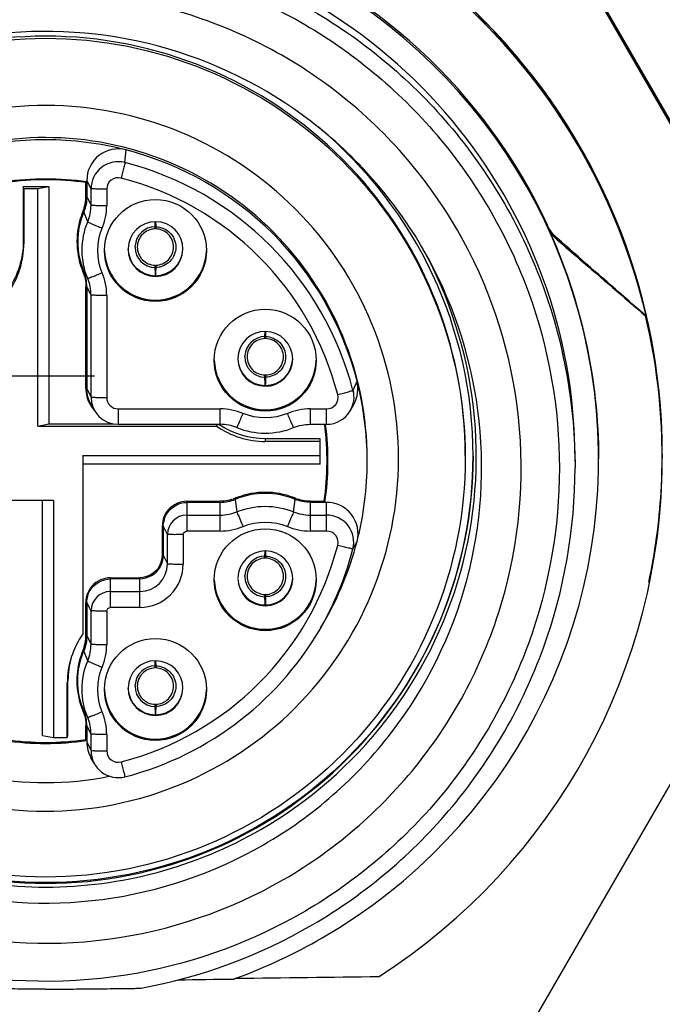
# Model space of a CAD drawing. Header units: millimetres. Extents: x 5828 to 6704, y 123 to 421.
# Tile 18 of 256: x 6385.238 to 6385.648, y 188.883 to 189.511. Entities that reach past the tile are written whole.
import ezdxf

# ---------------------------------------------------------------- set-up
doc = ezdxf.new("R2010")
doc.units = ezdxf.units.MM
doc.linetypes.add('CENTER', pattern=[0.6, 0.375, -0.075, 0.075, -0.075])
for name, color, linetype in [('中心线', 7, 'Continuous'), ('外形图', 7, 'Continuous'), ('尺寸标注', 7, 'Continuous')]:
    doc.layers.add(name, color=color, linetype=linetype)
doc.styles.add('微软雅黑', font='msyh.ttc', dxfattribs={"height": 1.5})
doc.dimstyles.new('尺寸标注_1_20比例', dxfattribs={"dimtxt": 1.5, "dimasz": 1.25, "dimexe": 0.5, "dimexo": 0.4, "dimgap": 0.5, "dimtad": 1, "dimdec": 1, "dimlfac": 20, "dimdsep": 46, "dimtxsty": '微软雅黑', "dimcen": 0.09, "dimadec": 0, "dimazin": 0, "dimtp": 0.01, "dimtm": 0.01, "dimtfac": 1, "dimtdec": 1, "dimtofl": 0, "dimtmove": 0, "dimatfit": 3, "dimfxl": 1, "dimtolj": 1, "dimarcsym": 0})

# ---------------------------------------------------------------- blocks, each defined once
blk = doc.blocks.new('*D1099')
at = {"layer": 'Defpoints', "color": 0}
for p in [(6385.30447, 191.54881), (6370.13537, 186.94951), (6385.30451, 186.94951)]:
    blk.add_point(p, dxfattribs=at)
at = {"layer": '尺寸标注', "color": 0, "lineweight": -2}
for p, q in [((6384.90447, 191.54881), (6369.63537, 191.54881)), ((6370.13537, 190.29881), (6370.13537, 188.19951)), ((6384.90451, 186.94951), (6369.63537, 186.94951))]:
    blk.add_line(p, q, dxfattribs=at)
at = {"layer": '尺寸标注', "color": 0}
for points in [[(6370.34371, 190.29881), (6369.92704, 190.29881), (6370.13537, 191.54881)], [(6369.92704, 188.19951), (6370.34371, 188.19951), (6370.13537, 186.94951)]]:
    blk.add_solid(points, dxfattribs=at)
at = {"layer": '尺寸标注', "color": 0, "insert": (6368.8616, 189.3315), "char_height": 1.5, "attachment_point": 5, "rotation": 90, "style": '微软雅黑'}
blk.add_mtext('\\A1;\\A1;{\\fAlibaba PuHuiTi 3.0 55 Regular|b0|i0|c134|p18;92}', dxfattribs=at)

msp = doc.modelspace()

# ---------------------------------------------------------------- linework, layer by layer
at = {"layer": '中心线', "linetype": 'CENTER', "ltscale": 5}
msp.add_line((6373.66062, 189.28363), (6422.22834, 189.28363), dxfattribs=at)
at = {"layer": '外形图', "linetype": 'ByBlock'}
for p, q in [((6385.55045, 189.62103), (6385.73795, 189.29632)), ((6385.59898, 189.53892), (6385.68943, 189.38228)), ((6385.30506, 189.41952), (6385.30574, 189.42755)), ((6385.28027, 189.40719), (6385.28016, 189.40672)), ((6385.28016, 189.39785), (6385.28016, 189.40672)), ((6385.28074, 189.40714), (6385.28061, 189.40715)), ((6385.28061, 189.40708), (6385.28062, 189.40653)), ((6385.28074, 189.40819), (6385.28074, 189.39776)), ((6385.28345, 189.40277), (6385.28074, 189.40819)), ((6385.24024, 189.40415), (6385.24024, 189.36915)), ((6385.24066, 189.40275), (6385.24024, 189.40415)), ((6385.25649, 189.40415), (6385.24024, 189.40415)), ((6385.24066, 189.40275), (6385.24066, 189.36776)), ((6385.24949, 189.40275), (6385.24066, 189.40275)), ((6385.25649, 189.40415), (6385.24949, 189.40275)), ((6385.24949, 189.25153), (6385.24949, 189.40275)), ((6385.25649, 189.40415), (6385.25649, 189.25292)), ((6385.28018, 189.39793), (6385.28074, 189.3998)), ((6385.28345, 189.39235), (6385.28345, 189.40277)), ((6385.29345, 189.4026), (6385.29345, 189.39218)), ((6385.27903, 189.39053), (6385.28008, 189.39386)), ((6385.28074, 189.39776), (6385.28345, 189.39235)), ((6385.27827, 189.38845), (6385.27823, 189.38834)), ((6385.27903, 189.39053), (6385.27827, 189.38845)), ((6385.28131, 189.38168), (6385.27881, 189.38813)), ((6385.32432, 189.37858), (6385.32442, 189.38185)), ((6385.32456, 189.38185), (6385.32466, 189.37858)), ((6385.32427, 189.37753), (6385.3243, 189.37796)), ((6385.57434, 189.3786), (6385.57434, 189.37958)), ((6385.24024, 189.36915), (6385.24066, 189.36776)), ((6385.58062, 189.37121), (6385.58062, 189.37027)), ((6385.3115, 189.36559), (6385.31152, 189.36637)), ((6385.27827, 189.34986), (6385.27852, 189.35086)), ((6385.27881, 189.35), (6385.28131, 189.34563)), ((6385.32427, 189.35371), (6385.32424, 189.35399)), ((6385.3243, 189.35324), (6385.32427, 189.35371)), ((6385.32443, 189.34872), (6385.32432, 189.3526)), ((6385.32466, 189.3526), (6385.32455, 189.34872)), ((6385.32471, 189.35372), (6385.32468, 189.35325)), ((6385.32447, 189.34738), (6385.32443, 189.34872)), ((6385.32455, 189.34872), (6385.32451, 189.34738)), ((6385.28016, 189.27542), (6385.28016, 189.34037)), ((6385.28063, 189.34204), (6385.28018, 189.34054)), ((6385.28074, 189.34037), (6385.28074, 189.27533)), ((6385.28345, 189.33496), (6385.28074, 189.34037)), ((6385.28345, 189.26992), (6385.28345, 189.33496)), ((6385.29345, 189.33479), (6385.29345, 189.26975)), ((6385.63694, 189.32174), (6385.63694, 189.3219)), ((6385.6372, 189.32196), (6385.63735, 189.3213)), ((6385.39432, 189.30859), (6385.39442, 189.31186)), ((6385.39456, 189.31186), (6385.39466, 189.30859)), ((6385.39427, 189.30754), (6385.3943, 189.30797)), ((6385.3815, 189.2956), (6385.38152, 189.29638)), ((6385.39427, 189.28372), (6385.39424, 189.284)), ((6385.3943, 189.28325), (6385.39427, 189.28372)), ((6385.39443, 189.27873), (6385.39432, 189.28261)), ((6385.39466, 189.28261), (6385.39455, 189.27873)), ((6385.39471, 189.28373), (6385.39468, 189.28326)), ((6385.28018, 189.2755), (6385.28074, 189.27737)), ((6385.28074, 189.27533), (6385.28345, 189.26992)), ((6385.39447, 189.27739), (6385.39443, 189.27873)), ((6385.39455, 189.27873), (6385.39451, 189.27739)), ((6385.45298, 189.28033), (6385.45036, 189.27424)), ((6385.28576, 189.26127), (6385.28342, 189.26533)), ((6385.30074, 189.26245), (6385.30074, 189.25263)), ((6385.30074, 189.26245), (6385.36579, 189.26245)), ((6385.36579, 189.25263), (6385.36579, 189.26245)), ((6385.42319, 189.26245), (6385.42319, 189.25263)), ((6385.42319, 189.26245), (6385.43362, 189.26245)), ((6385.43362, 189.25263), (6385.43362, 189.26245)), ((6385.44859, 189.26127), (6385.45094, 189.26533)), ((6385.24949, 189.25153), (6385.25649, 189.25292)), ((6385.24949, 189.25153), (6385.36341, 189.25153)), ((6385.25649, 189.25292), (6385.29773, 189.25292)), ((6385.30074, 189.25263), (6385.36579, 189.25263)), ((6385.42319, 189.25263), (6385.43362, 189.25263)), ((6385.43236, 189.25264), (6385.43238, 189.25251)), ((6385.39449, 189.24343), (6385.39449, 189.24161)), ((6385.42949, 189.24343), (6385.39449, 189.24343)), ((6385.42949, 189.22718), (6385.42949, 189.24343)), ((6385.42949, 189.24161), (6385.39449, 189.24161)), ((6385.27824, 189.23278), (6385.27824, 189.11887)), ((6385.27824, 189.23278), (6385.42949, 189.23278)), ((6385.64759, 189.23358), (6385.64758, 189.23307)), ((6385.64758, 189.23307), (6385.64758, 189.23243)), ((6385.64759, 189.23227), (6385.64758, 189.23153)), ((6385.64758, 189.23227), (6385.64758, 189.23213)), ((6385.64758, 189.23213), (6385.64758, 189.23112)), ((6385.64758, 189.23153), (6385.64758, 189.23112)), ((6385.64758, 189.23112), (6385.64758, 189.23096)), ((6385.64758, 189.23112), (6385.64758, 189.23096)), ((6385.64759, 189.23243), (6385.64759, 189.23227)), ((6385.64759, 189.23112), (6385.64759, 189.23096)), ((6385.42949, 189.22718), (6385.27824, 189.22718)), ((6385.43428, 189.22569), (6385.43429, 189.22604)), ((6385.59199, 189.23005), (6385.59199, 189.22499)), ((6385.37571, 189.20557), (6385.37542, 189.20477)), ((6385.41356, 189.20477), (6385.41327, 189.20557)), ((6385.25949, 189.20403), (6385.14557, 189.20403)), ((6385.25249, 189.0542), (6385.25249, 189.20403)), ((6385.25949, 189.20403), (6385.25949, 189.05281)), ((6385.34449, 189.20351), (6385.34449, 189.18455)), ((6385.34449, 189.20351), (6385.36579, 189.20351)), ((6385.36579, 189.20284), (6385.34449, 189.20284)), ((6385.36579, 189.18455), (6385.36579, 189.20351)), ((6385.37542, 189.20477), (6385.37646, 189.19686)), ((6385.41252, 189.19686), (6385.41356, 189.20477)), ((6385.42319, 189.20351), (6385.42319, 189.18455)), ((6385.42319, 189.20351), (6385.43206, 189.20351)), ((6385.43362, 189.20284), (6385.42319, 189.20284)), ((6385.43206, 189.20363), (6385.4326, 189.20363)), ((6385.43245, 189.20455), (6385.43219, 189.20386)), ((6385.43362, 189.18455), (6385.43362, 189.20284)), ((6385.33312, 189.19816), (6385.3315, 189.19534)), ((6385.34449, 189.19472), (6385.36579, 189.19472)), ((6385.42319, 189.19472), (6385.43362, 189.19472)), ((6385.32891, 189.16918), (6385.32891, 189.18784)), ((6385.33001, 189.1916), (6385.32893, 189.18801)), ((6385.32949, 189.18784), (6385.32949, 189.1691)), ((6385.3322, 189.18243), (6385.32949, 189.18784)), ((6385.3322, 189.16369), (6385.3322, 189.18243)), ((6385.3422, 189.18226), (6385.3422, 189.16351)), ((6385.36579, 189.18455), (6385.34449, 189.18455)), ((6385.43362, 189.18455), (6385.42319, 189.18455)), ((6385.45036, 189.17311), (6385.45298, 189.17785)), ((6385.32824, 189.16486), (6385.32929, 189.1682)), ((6385.32893, 189.16926), (6385.32949, 189.17113)), ((6385.32949, 189.1691), (6385.3322, 189.16369)), ((6385.39427, 189.16756), (6385.3943, 189.16799)), ((6385.39432, 189.16861), (6385.39442, 189.17189)), ((6385.39456, 189.17189), (6385.39466, 189.16861)), ((6385.73795, 189.1711), (6385.55045, 188.84639)), ((6385.3815, 189.15562), (6385.38152, 189.1564)), ((6385.28437, 189.14941), (6385.28275, 189.1466)), ((6385.29574, 189.15477), (6385.29574, 189.13581)), ((6385.29574, 189.15477), (6385.31449, 189.15477)), ((6385.31449, 189.1541), (6385.29574, 189.1541)), ((6385.31449, 189.13581), (6385.31449, 189.15477)), ((6385.28126, 189.14285), (6385.28018, 189.13927)), ((6385.29574, 189.14598), (6385.31449, 189.14598)), ((6385.39427, 189.14374), (6385.39424, 189.14402)), ((6385.3943, 189.14327), (6385.39427, 189.14374)), ((6385.39443, 189.13875), (6385.39432, 189.14264)), ((6385.39466, 189.14264), (6385.39455, 189.13875)), ((6385.39471, 189.14375), (6385.39468, 189.14328)), ((6385.28016, 189.11789), (6385.28016, 189.1391)), ((6385.28074, 189.1391), (6385.28074, 189.1178)), ((6385.28345, 189.13369), (6385.28074, 189.1391)), ((6385.39447, 189.13741), (6385.39443, 189.13875)), ((6385.39455, 189.13875), (6385.39451, 189.13741)), ((6385.28345, 189.11239), (6385.28345, 189.13369)), ((6385.29345, 189.13352), (6385.29345, 189.11222)), ((6385.31449, 189.13581), (6385.29574, 189.13581)), ((6385.42969, 189.12255), (6385.43203, 189.12661)), ((6385.28018, 189.11797), (6385.28074, 189.11984)), ((6385.28074, 189.1178), (6385.28345, 189.11239)), ((6385.27903, 189.11057), (6385.28008, 189.1139)), ((6385.27827, 189.10849), (6385.27823, 189.10839)), ((6385.27903, 189.11057), (6385.27827, 189.10849)), ((6385.28131, 189.10172), (6385.27881, 189.10818)), ((6385.32432, 189.09862), (6385.32442, 189.1019)), ((6385.32456, 189.1019), (6385.32466, 189.09862)), ((6385.32427, 189.09757), (6385.3243, 189.09801)), ((6385.26874, 189.0892), (6385.26833, 189.0878)), ((6385.26833, 189.05281), (6385.26833, 189.0878)), ((6385.26874, 189.0542), (6385.26874, 189.0892)), ((6385.27441, 189.0892), (6385.27441, 189.08907)), ((6385.3115, 189.08564), (6385.31152, 189.08641)), ((6385.32427, 189.07375), (6385.32424, 189.07404)), ((6385.3243, 189.07328), (6385.32427, 189.07375)), ((6385.32471, 189.07376), (6385.32468, 189.07329)), ((6385.27827, 189.0699), (6385.27852, 189.0709)), ((6385.27881, 189.07004), (6385.28131, 189.06567)), ((6385.32443, 189.06876), (6385.32432, 189.07265)), ((6385.32447, 189.06742), (6385.32443, 189.06876)), ((6385.32455, 189.06876), (6385.32451, 189.06742)), ((6385.32466, 189.07265), (6385.32455, 189.06876)), ((6385.28063, 189.06208), (6385.28018, 189.06058)), ((6385.28016, 189.05163), (6385.28016, 189.06041)), ((6385.28074, 189.06041), (6385.28074, 189.04999)), ((6385.28345, 189.055), (6385.28074, 189.06041)), ((6385.28345, 189.04458), (6385.28345, 189.055)), ((6385.29345, 189.05483), (6385.29345, 189.0444)), ((6385.25249, 189.0542), (6385.25949, 189.05281)), ((6385.25949, 189.05281), (6385.26833, 189.05281)), ((6385.26833, 189.05281), (6385.26874, 189.0542)), ((6385.28016, 189.05163), (6385.28045, 189.05237)), ((6385.28045, 189.05237), (6385.2806, 189.05273)), ((6385.28074, 189.04999), (6385.28345, 189.04458)), ((6385.28576, 189.03593), (6385.28342, 189.03999))]:
    msp.add_line(p, q, dxfattribs=at)
for centre in [(6385.32449, 189.36348), (6385.39449, 189.29349), (6385.39449, 189.15352), (6385.32449, 189.08353)]:
    msp.add_circle(centre, 0.0325, dxfattribs=at)
for centre, radius, start, end in [((6385.25482, 189.23175), 0.3522, 24.82799, 70.13942), ((6385.25313, 189.23157), 0.3953, 38.88355, 57.13591), ((6385.2549, 189.23369), 0.3927, 13.00239, 57.18355), ((6385.25458, 189.23005), 0.33741, 0.0002, 79.61564), ((6385.25459, 189.23031), 0.3524, 299.99406, 70.10439), ((6385.2549, 189.23222), 0.3927, 13.21074, 57.29288), ((6385.25498, 189.23243), 0.3926, 0.00012, 57.27921), ((6385.25514, 189.23358), 0.39245, 359.99974, 38.82441), ((6385.25455, 189.23231), 0.27244, 0.00099, 50.34149), ((6385.25459, 189.22821), 0.20584, 90.02872, 104.44661), ((6385.25439, 189.22821), 0.20584, 75.55339, 89.97128), ((6385.30074, 189.40818), 0.02, 75.5202, 179.99384), ((6385.25451, 189.22907), 0.20498, 14.48192, 75.5268), ((6385.30074, 189.40277), 0.01729, 75.52021, 179.99383), ((6385.25451, 189.22366), 0.20228, 14.48192, 75.5268), ((6385.25451, 189.22879), 0.18027, 81.66188, 98.33812), ((6385.25447, 189.22889), 0.17967, 81.78216, 98.21784), ((6385.30074, 189.4026), 0.00729, 75.52055, 179.99349), ((6385.25451, 189.22348), 0.19228, 14.48192, 75.5268), ((6385.25561, 189.39787), 0.02455, 342.5907, 359.95008), ((6385.25574, 189.40152), 0.02551, 342.54067, 347.88357), ((6385.32448, 189.36907), 0.04949, 157.33835, 202.66165), ((6385.32452, 189.36914), 0.05012, 157.46578, 162.54029), ((6385.32443, 189.37283), 0.04893, 165.09598, 174.42979), ((6385.32453, 189.36435), 0.01746, 180.00473, 179.13691), ((6385.32449, 189.36559), 0.01299, 90.7478, 176.56542), ((6385.28692, 189.37967), 0.03742, 357.37768, 358.32615), ((6385.36236, 189.37969), 0.03772, 181.67632, 182.60139), ((6385.32449, 189.36436), 0.0325, 181.54213, 358.45787), ((6385.32449, 189.36488), 0.0175, 181.71018, 358.28982), ((6385.32449, 189.36559), 0.01299, 180.00464, 269.2522), ((6385.32449, 189.36564), 0.01157, 268.66248, 269.24818), ((6385.2812, 189.35138), 0.04313, 1.62275, 2.46845), ((6385.32449, 189.36895), 0.01746, 269.5462, 270.4538), ((6385.32449, 189.36853), 0.01749, 269.58873, 270.41127), ((6385.36747, 189.35139), 0.04282, 177.51258, 178.37932), ((6385.25368, 189.23096), 0.3939, 0.02289, 13.34847), ((6385.25368, 189.2308), 0.3939, 0.0229, 13.34847), ((6385.25499, 189.23227), 0.3926, 0.02397, 13.10872), ((6385.39453, 189.29436), 0.01746, 180.00473, 179.13696), ((6385.39449, 189.2956), 0.01299, 90.7478, 176.56542), ((6385.35692, 189.30969), 0.03742, 357.37768, 358.32615), ((6385.43236, 189.3097), 0.03772, 181.67632, 182.60139), ((6385.39449, 189.29437), 0.0325, 181.54213, 358.45787), ((6385.39449, 189.29489), 0.0175, 181.71018, 358.28981), ((6385.39449, 189.2956), 0.01299, 180.00464, 269.2522), ((6385.39449, 189.29565), 0.01157, 268.66248, 269.24818), ((6385.3512, 189.28139), 0.04313, 1.62275, 2.46845), ((6385.39449, 189.29896), 0.01746, 269.5462, 270.4538), ((6385.39449, 189.29854), 0.01749, 269.58873, 270.41127), ((6385.43747, 189.2814), 0.04282, 177.51258, 178.37932), ((6385.30066, 189.27542), 0.0205, 180.00003, 180.37037), ((6385.25374, 189.22898), 0.20575, 0.02882, 14.45088), ((6385.30074, 189.26992), 0.01729, 180.03069, 270.00056), ((6385.30074, 189.26975), 0.00729, 180.00436, 270.00436), ((6385.43362, 189.26975), 0.00729, 269.99461, 14.47445), ((6385.30073, 189.27541), 0.02057, 207.00414, 223.37536), ((6385.43362, 189.26992), 0.01729, 269.99944, 329.99771), ((6385.57919, 189.13974), 0.24301, 152.32152, 152.61454), ((6385.39447, 189.29665), 0.05322, 235.86492, 236.93766), ((6385.25369, 189.22918), 0.18021, 351.8115, 7.43902), ((6385.25367, 189.22909), 0.18082, 351.65166, 7.45863), ((6385.25453, 189.23066), 0.17982, 358.5288, 3.19456), ((6385.25493, 189.23098), 0.39266, 302.70538, 359.99669), ((6385.25491, 189.23358), 0.39267, 358.10369, 359.61749), ((6385.25496, 189.23227), 0.39263, 358.63906, 359.80882), ((6385.25439, 189.23068), 0.17996, 351.65428, 358.4122), ((6385.25374, 189.22919), 0.20575, 345.54912, 359.97118), ((6385.25508, 189.23227), 0.39251, 356.45202, 358.63888), ((6385.25518, 189.23357), 0.3924, 356.45088, 358.10365), ((6385.39446, 189.15925), 0.05001, 111.11113, 112.65479), ((6385.39449, 189.15908), 0.04951, 67.34507, 112.65493), ((6385.39452, 189.15925), 0.05001, 67.34521, 68.88887), ((6385.25449, 189.23365), 0.3931, 347.99731, 356.44513), ((6385.25492, 189.23228), 0.39267, 353.38047, 356.4518), ((6385.3445, 189.19159), 0.01313, 143.53445, 149.99503), ((6385.43362, 189.18284), 0.02, 345.5252, 90.00573), ((6385.34446, 189.18795), 0.01555, 137.96161, 179.94935), ((6385.34448, 189.1916), 0.01447, 170.18404, 179.99742), ((6385.34449, 189.18243), 0.01229, 89.99601, 179.99526), ((6385.43362, 189.17743), 0.01729, 345.52521, 90.00573), ((6385.25516, 189.23225), 0.39242, 352.50488, 353.38005), ((6385.43362, 189.17726), 0.00729, 345.52555, 90.00539), ((6385.25451, 189.22352), 0.19228, 284.4732, 345.51808), ((6385.25366, 189.22945), 0.20589, 330.03431, 345.48452), ((6385.31445, 189.1692), 0.01446, 330.00927, 359.94935), ((6385.31449, 189.17285), 0.01552, 342.54226, 345.47038), ((6385.39453, 189.15439), 0.01746, 180.00473, 179.13696), ((6385.39449, 189.15562), 0.01299, 90.7478, 176.56542), ((6385.35692, 189.16971), 0.03742, 357.37768, 358.32615), ((6385.43236, 189.16972), 0.03772, 181.67632, 182.60139), ((6385.25381, 189.22397), 0.20302, 331.35254, 345.49299), ((6385.31449, 189.16369), 0.0177, 269.99601, 359.99526), ((6385.31449, 189.16351), 0.0277, 269.99564, 359.99564), ((6385.31452, 189.17283), 0.01684, 313.16742, 324.45235), ((6385.39449, 189.15563), 0.01299, 180.00464, 269.2522), ((6385.29571, 189.13921), 0.01555, 137.96161, 179.94935), ((6385.29575, 189.14285), 0.01313, 143.53445, 149.99503), ((6385.39449, 189.15439), 0.0325, 181.54213, 358.45787), ((6385.39449, 189.15491), 0.0175, 181.71018, 358.28981), ((6385.29573, 189.14285), 0.01447, 170.18404, 179.99742), ((6385.29574, 189.13369), 0.01229, 89.99601, 179.99526), ((6385.39449, 189.15567), 0.01157, 268.66248, 269.24818), ((6385.3512, 189.14141), 0.04313, 1.62275, 2.46845), ((6385.43747, 189.14142), 0.04282, 177.51258, 178.37932), ((6385.39449, 189.15898), 0.01746, 269.5462, 270.4538), ((6385.39449, 189.15856), 0.01749, 269.58873, 270.41127), ((6385.2545, 189.22371), 0.20229, 284.47428, 331.32571), ((6385.32228, 189.08775), 0.05396, 144.66164, 179.94947), ((6385.25561, 189.11791), 0.02455, 342.5907, 359.95008), ((6385.25574, 189.12156), 0.02551, 342.54067, 347.88357), ((6385.32443, 189.09287), 0.04893, 165.09598, 174.42979), ((6385.32452, 189.08918), 0.05012, 157.46578, 162.54029), ((6385.32223, 189.08916), 0.05349, 164.01283, 179.96134), ((6385.32476, 189.08915), 0.05035, 162.5908, 179.95009), ((6385.32453, 189.0844), 0.01746, 180.00473, 179.13691), ((6385.32449, 189.08563), 0.01299, 90.7478, 176.56542), ((6385.28692, 189.09972), 0.03742, 357.37768, 358.32615), ((6385.36236, 189.09973), 0.03772, 181.67632, 182.60139), ((6385.32449, 189.0844), 0.0325, 181.54213, 358.45787), ((6385.32449, 189.08492), 0.0175, 181.71018, 358.28982), ((6385.32449, 189.08564), 0.01299, 180.00464, 269.2522), ((6385.32449, 189.08568), 0.01157, 268.66248, 269.24818), ((6385.2812, 189.07142), 0.04313, 1.62275, 2.46845), ((6385.36747, 189.07144), 0.04282, 177.51258, 178.37932), ((6385.32449, 189.08899), 0.01746, 269.5462, 270.4538), ((6385.32449, 189.08857), 0.01749, 269.58873, 270.41127), ((6385.25447, 189.22938), 0.18027, 261.62133, 278.37867), ((6385.25451, 189.22946), 0.17967, 261.78216, 278.21784), ((6385.2545, 189.23066), 0.18077, 278.15722, 278.31765), ((6385.30073, 189.04458), 0.01728, 180.03111, 284.47604), ((6385.30074, 189.04441), 0.00729, 180.00651, 284.47945), ((6385.25454, 189.22965), 0.20553, 258.62846, 281.37154), ((6385.25449, 189.23213), 0.27458, 269.99977, 299.99586), ((6385.25422, 189.23099), 0.35318, 290.13103, 299.98696), ((6385.25456, 189.23022), 0.35234, 289.89656, 290.122), ((6384.84695, 234.30083), 45.4045, 270.667327, 270.782578)]:
    msp.add_arc(centre, radius, start, end, dxfattribs=at)
for points, knots in [([(6385.31534, 189.5569), (6385.35359, 189.5499), (6385.42826, 189.52228), (6385.519, 189.44539), (6385.57828, 189.34229), (6385.59199, 189.26386), (6385.59199, 189.22499)], [0, 0, 0, 0, 0.250017, 0.500023, 0.750015, 1, 1, 1, 1]), ([(6385.31354, 188.90273), (6385.27164, 188.89505), (6385.18386, 188.89629), (6385.06365, 188.94831), (6384.97231, 189.04238), (6384.92398, 189.16424), (6384.92594, 189.29531), (6384.97797, 189.41566), (6385.07191, 189.50692), (6385.15355, 189.53922), (6385.19544, 189.5469)], [0, 0, 0, 0, 0.125009, 0.250016, 0.375016, 0.500009, 0.624999, 0.749993, 0.874993, 1, 1, 1, 1]), ([(6385.31354, 189.5469), (6385.35065, 189.54009), (6385.42311, 189.51329), (6385.51117, 189.43871), (6385.56869, 189.33855), (6385.58864, 189.22481), (6385.56869, 189.11107), (6385.51117, 189.01091), (6385.42311, 188.93634), (6385.35065, 188.90953), (6385.31354, 188.90273)], [0, 0, 0, 0, 0.125008, 0.250011, 0.375008, 0.5, 0.624992, 0.749989, 0.874992, 1, 1, 1, 1]), ([(6385.51705, 189.37638), (6385.49733, 189.41052), (6385.4438, 189.47167), (6385.33499, 189.52519), (6385.21399, 189.53323), (6385.13705, 189.50704), (6385.1029, 189.48733)], [0, 0, 0, 0, 0.249987, 0.499988, 0.749996, 1, 1, 1, 1]), ([(6385.52199, 189.23267), (6385.52199, 189.26745), (6385.50806, 189.33779), (6385.44856, 189.42669), (6385.35952, 189.48621), (6385.25449, 189.50708), (6385.14946, 189.48621), (6385.06042, 189.42669), (6385.00092, 189.33779), (6384.98699, 189.26745), (6384.98699, 189.23267)], [0, 0, 0, 0, 0.124991, 0.249988, 0.374991, 0.5, 0.625009, 0.750012, 0.875009, 1, 1, 1, 1]), ([(6385.49521, 189.3642), (6385.47713, 189.39551), (6385.42805, 189.45157), (6385.32829, 189.50064), (6385.21735, 189.50802), (6385.14682, 189.484), (6385.11551, 189.46593)], [0, 0, 0, 0, 0.249987, 0.499988, 0.749996, 1, 1, 1, 1]), ([(6384.98699, 189.23136), (6384.98699, 189.26614), (6385.00092, 189.33648), (6385.06042, 189.42538), (6385.14946, 189.4849), (6385.25449, 189.50577), (6385.35952, 189.4849), (6385.44856, 189.42538), (6385.50806, 189.33648), (6385.52199, 189.26614), (6385.52199, 189.23136)], [0, 0, 0, 0, 0.124991, 0.249988, 0.374991, 0.5, 0.625009, 0.750012, 0.875009, 1, 1, 1, 1]), ([(6385.47942, 189.22514), (6385.48017, 189.25439), (6385.46997, 189.31384), (6385.42187, 189.38987), (6385.34828, 189.44185), (6385.26042, 189.46167), (6385.17165, 189.44638), (6385.0955, 189.39825), (6385.04355, 189.32479), (6385.03032, 189.26595), (6385.02956, 189.2367)], [0, 0, 0, 0, 0.124993, 0.24999, 0.374992, 0.499999, 0.625006, 0.750009, 0.875007, 1, 1, 1, 1]), ([(6385.25449, 189.43546), (6385.22826, 189.43546), (6385.17524, 189.42515), (6385.10783, 189.38095), (6385.06191, 189.31471), (6385.05023, 189.26197), (6385.04956, 189.23576)], [0, 0, 0, 0, 0.250017, 0.500025, 0.750018, 1, 1, 1, 1]), ([(6385.45949, 189.23049), (6385.45949, 189.25715), (6385.44882, 189.31105), (6385.4032, 189.37918), (6385.33506, 189.4248), (6385.28115, 189.43546), (6385.25449, 189.43546)], [0, 0, 0, 0, 0.249985, 0.499977, 0.749983, 1, 1, 1, 1]), ([(6385.30506, 189.41952), (6385.30498, 189.41849), (6385.30383, 189.41526), (6385.30315, 189.41195), (6385.30256, 189.40966)], [0, 0, 0, 0, 0.302752, 1, 1, 1, 1]), ([(6385.28062, 189.40653), (6385.28063, 189.40588), (6385.28093, 189.40528), (6385.28046, 189.40396), (6385.28068, 189.40392)], [0, 0, 0, 0, 0.745237, 1, 1, 1, 1]), ([(6385.29345, 189.4026), (6385.29218, 189.4026), (6385.28987, 189.40266), (6385.28665, 189.4025), (6385.28488, 189.40294), (6385.28356, 189.40254), (6385.28345, 189.40277)], [0, 0, 0, 0, 0.380541, 0.703801, 0.921141, 1, 1, 1, 1]), ([(6385.28345, 189.39235), (6385.28356, 189.39212), (6385.28488, 189.39251), (6385.28665, 189.39208), (6385.28987, 189.39224), (6385.29218, 189.39218), (6385.29345, 189.39218)], [0, 0, 0, 0, 0.078859, 0.296199, 0.619459, 1, 1, 1, 1]), ([(6385.28131, 189.38168), (6385.28141, 189.38143), (6385.28262, 189.38126), (6385.28426, 189.38019), (6385.28723, 189.37909), (6385.28936, 189.37814), (6385.29054, 189.37765)], [0, 0, 0, 0, 0.080831, 0.298881, 0.621451, 1, 1, 1, 1]), ([(6385.32422, 189.37724), (6385.32131, 189.37717), (6385.3153, 189.3746), (6385.3117, 189.36566), (6385.3153, 189.35671), (6385.32131, 189.35414), (6385.32422, 189.35407)], [0, 0, 0, 0, 0.250027, 0.5, 0.749973, 1, 1, 1, 1]), ([(6385.32422, 189.37724), (6385.32424, 189.37722), (6385.32426, 189.37742), (6385.32427, 189.37745), (6385.32427, 189.37753)], [0, 0, 0, 0, 0.232163, 1, 1, 1, 1]), ([(6385.32466, 189.37858), (6385.32795, 189.37854), (6385.33476, 189.37569), (6385.33884, 189.36559), (6385.33476, 189.3555), (6385.32795, 189.35265), (6385.32466, 189.3526)], [0, 0, 0, 0, 0.250013, 0.5, 0.749987, 1, 1, 1, 1]), ([(6385.32468, 189.37797), (6385.32469, 189.37783), (6385.3247, 189.3776), (6385.32472, 189.37737), (6385.32474, 189.37728)], [0, 0, 0, 0, 0.626605, 1, 1, 1, 1]), ([(6385.32476, 189.35407), (6385.32768, 189.35414), (6385.33369, 189.35671), (6385.33728, 189.36566), (6385.33368, 189.3746), (6385.32767, 189.37717), (6385.32476, 189.37724)], [0, 0, 0, 0, 0.250027, 0.5, 0.749973, 1, 1, 1, 1]), ([(6385.40608, 188.9623), (6385.44022, 188.98201), (6385.50138, 189.03552), (6385.55491, 189.14432), (6385.56296, 189.26531), (6385.53676, 189.34223), (6385.51705, 189.37638)], [0, 0, 0, 0, 0.250013, 0.500012, 0.750004, 1, 1, 1, 1]), ([(6385.63694, 189.3219), (6385.63229, 189.32598), (6385.61352, 189.34242), (6385.59475, 189.35886), (6385.58062, 189.37121)], [0, 0, 0, 0, 0.248023, 1, 1, 1, 1]), ([(6385.58062, 189.37027), (6385.58536, 189.36619), (6385.60412, 189.35), (6385.6229, 189.33383), (6385.63694, 189.32174)], [0, 0, 0, 0, 0.252258, 1, 1, 1, 1]), ([(6385.01383, 189.36417), (6384.99126, 189.32307), (6384.96728, 189.22722), (6385.00749, 189.08591), (6385.11203, 188.98266), (6385.20759, 188.95755), (6385.25449, 188.95755)], [0, 0, 0, 0, 0.249987, 0.499975, 0.749979, 1, 1, 1, 1]), ([(6385.39177, 188.99432), (6385.42227, 189.01193), (6385.47699, 189.05956), (6385.52557, 189.1563), (6385.5342, 189.26421), (6385.51211, 189.3333), (6385.49515, 189.36417)], [0, 0, 0, 0, 0.250013, 0.500013, 0.750005, 1, 1, 1, 1]), ([(6385.39347, 188.98457), (6385.42477, 189.00264), (6385.48084, 189.0517), (6385.52992, 189.15145), (6385.5373, 189.26237), (6385.51329, 189.33289), (6385.49521, 189.36419)], [0, 0, 0, 0, 0.250013, 0.500012, 0.750004, 1, 1, 1, 1]), ([(6385.32476, 189.35407), (6385.32473, 189.35407), (6385.32475, 189.35388), (6385.32472, 189.3538), (6385.32471, 189.35372)], [0, 0, 0, 0, 0.273556, 1, 1, 1, 1]), ([(6385.28131, 189.34563), (6385.28143, 189.34541), (6385.28263, 189.3464), (6385.28428, 189.34656), (6385.28724, 189.34801), (6385.28937, 189.34882), (6385.29054, 189.34931)], [0, 0, 0, 0, 0.076788, 0.29341, 0.617399, 1, 1, 1, 1]), ([(6385.29345, 189.33479), (6385.29218, 189.33479), (6385.28987, 189.33485), (6385.28665, 189.33468), (6385.28488, 189.33512), (6385.28356, 189.33472), (6385.28345, 189.33496)], [0, 0, 0, 0, 0.380541, 0.703801, 0.921141, 1, 1, 1, 1]), ([(6385.39422, 189.30725), (6385.39131, 189.30718), (6385.3853, 189.30461), (6385.3817, 189.29567), (6385.3853, 189.28672), (6385.39131, 189.28415), (6385.39422, 189.28408)], [0, 0, 0, 0, 0.250027, 0.5, 0.749973, 1, 1, 1, 1]), ([(6385.39422, 189.30725), (6385.39424, 189.30723), (6385.39426, 189.30743), (6385.39427, 189.30746), (6385.39427, 189.30754)], [0, 0, 0, 0, 0.232163, 1, 1, 1, 1]), ([(6385.39466, 189.30859), (6385.39795, 189.30855), (6385.40476, 189.3057), (6385.40884, 189.2956), (6385.40476, 189.28551), (6385.39795, 189.28266), (6385.39466, 189.28261)], [0, 0, 0, 0, 0.250013, 0.5, 0.749987, 1, 1, 1, 1]), ([(6385.39468, 189.30798), (6385.39469, 189.30784), (6385.3947, 189.30761), (6385.39472, 189.30738), (6385.39474, 189.3073)], [0, 0, 0, 0, 0.626605, 1, 1, 1, 1]), ([(6385.39476, 189.28408), (6385.39768, 189.28415), (6385.40369, 189.28672), (6385.40728, 189.29567), (6385.40368, 189.30461), (6385.39767, 189.30718), (6385.39476, 189.30725)], [0, 0, 0, 0, 0.250027, 0.5, 0.749973, 1, 1, 1, 1]), ([(6385.39476, 189.28408), (6385.39473, 189.28408), (6385.39475, 189.28389), (6385.39472, 189.28381), (6385.39471, 189.28373)], [0, 0, 0, 0, 0.273556, 1, 1, 1, 1]), ([(6385.44068, 189.27157), (6385.44191, 189.27189), (6385.44414, 189.27252), (6385.44726, 189.27318), (6385.44898, 189.27402), (6385.45025, 189.274), (6385.45036, 189.27424)], [0, 0, 0, 0, 0.379241, 0.702049, 0.91985, 1, 1, 1, 1]), ([(6385.28345, 189.26992), (6385.28356, 189.26968), (6385.28488, 189.27008), (6385.28665, 189.26964), (6385.28987, 189.26981), (6385.29218, 189.26975), (6385.29345, 189.26975)], [0, 0, 0, 0, 0.078859, 0.296199, 0.619459, 1, 1, 1, 1]), ([(6385.37646, 189.25049), (6385.37669, 189.25039), (6385.3768, 189.25202), (6385.37785, 189.2532), (6385.3789, 189.25634), (6385.37983, 189.25838), (6385.38032, 189.25954)], [0, 0, 0, 0, 0.075851, 0.291965, 0.616132, 1, 1, 1, 1]), ([(6385.41252, 189.25049), (6385.41229, 189.25039), (6385.41218, 189.25202), (6385.41113, 189.2532), (6385.41008, 189.25634), (6385.40915, 189.25838), (6385.40867, 189.25954)], [0, 0, 0, 0, 0.075851, 0.291965, 0.616132, 1, 1, 1, 1]), ([(6385.02956, 189.2367), (6385.02881, 189.20745), (6385.03901, 189.148), (6385.08712, 189.07197), (6385.1607, 189.02), (6385.24856, 189.00017), (6385.33733, 189.01546), (6385.41349, 189.06359), (6385.46543, 189.13705), (6385.47867, 189.19589), (6385.47942, 189.22514)], [0, 0, 0, 0, 0.124993, 0.24999, 0.374992, 0.499999, 0.625006, 0.750009, 0.875007, 1, 1, 1, 1]), ([(6385.25449, 188.96038), (6385.21909, 188.96038), (6385.14752, 188.97452), (6385.05702, 189.03502), (6384.99634, 189.12539), (6384.98206, 189.19692), (6384.98199, 189.23232)], [0, 0, 0, 0, 0.250018, 0.500025, 0.750018, 1, 1, 1, 1]), ([(6384.98199, 189.23232), (6384.98199, 189.19688), (6384.99617, 189.12523), (6385.05682, 189.03467), (6385.14739, 188.97404), (6385.21905, 188.95986), (6385.25449, 188.95986)], [0, 0, 0, 0, 0.249982, 0.499975, 0.749982, 1, 1, 1, 1]), ([(6385.52199, 189.23136), (6385.52199, 189.19657), (6385.50806, 189.12624), (6385.44856, 189.03734), (6385.35952, 188.97781), (6385.25449, 188.95694), (6385.14946, 188.97781), (6385.06042, 189.03734), (6385.00092, 189.12624), (6384.98699, 189.19657), (6384.98699, 189.23136)], [0, 0, 0, 0, 0.124991, 0.249988, 0.374991, 0.5, 0.625009, 0.750012, 0.875009, 1, 1, 1, 1]), ([(6385.25449, 188.95986), (6385.28993, 188.95986), (6385.36159, 188.97404), (6385.45216, 189.03467), (6385.51281, 189.12523), (6385.52699, 189.19688), (6385.52699, 189.23232)], [0, 0, 0, 0, 0.250018, 0.500025, 0.750018, 1, 1, 1, 1]), ([(6385.52699, 189.23232), (6385.52692, 189.19692), (6385.51264, 189.12539), (6385.45196, 189.03502), (6385.36146, 188.97452), (6385.28989, 188.96038), (6385.25449, 188.96038)], [0, 0, 0, 0, 0.249982, 0.499975, 0.749982, 1, 1, 1, 1]), ([(6385.31534, 188.89307), (6385.35359, 188.90008), (6385.42826, 188.92769), (6385.519, 189.00458), (6385.57828, 189.10768), (6385.59199, 189.18611), (6385.59199, 189.22499)], [0, 0, 0, 0, 0.250016, 0.500021, 0.750015, 1, 1, 1, 1]), ([(6385.37646, 189.19686), (6385.3766, 189.19585), (6385.37837, 189.19284), (6385.37941, 189.18964), (6385.38032, 189.18746)], [0, 0, 0, 0, 0.302453, 1, 1, 1, 1]), ([(6385.41252, 189.19686), (6385.41238, 189.19585), (6385.41061, 189.19284), (6385.40958, 189.18964), (6385.40867, 189.18746)], [0, 0, 0, 0, 0.302453, 1, 1, 1, 1]), ([(6385.3422, 189.18226), (6385.34093, 189.18226), (6385.33862, 189.18232), (6385.3354, 189.18216), (6385.33363, 189.18259), (6385.33231, 189.1822), (6385.3322, 189.18243)], [0, 0, 0, 0, 0.380541, 0.703801, 0.921141, 1, 1, 1, 1]), ([(6385.45036, 189.17311), (6385.45024, 189.17288), (6385.44897, 189.17367), (6385.44725, 189.17362), (6385.44414, 189.17462), (6385.44191, 189.17512), (6385.44068, 189.17544)], [0, 0, 0, 0, 0.077527, 0.294402, 0.61813, 1, 1, 1, 1]), ([(6385.39422, 189.16727), (6385.39424, 189.16725), (6385.39426, 189.16745), (6385.39427, 189.16749), (6385.39427, 189.16756)], [0, 0, 0, 0, 0.232163, 1, 1, 1, 1]), ([(6385.39466, 189.16861), (6385.39795, 189.16857), (6385.40476, 189.16572), (6385.40884, 189.15562), (6385.40476, 189.14553), (6385.39795, 189.14268), (6385.39466, 189.14264)], [0, 0, 0, 0, 0.250013, 0.5, 0.749987, 1, 1, 1, 1]), ([(6385.39468, 189.16801), (6385.39469, 189.16786), (6385.3947, 189.16763), (6385.39472, 189.1674), (6385.39474, 189.16732)], [0, 0, 0, 0, 0.626605, 1, 1, 1, 1]), ([(6385.3322, 189.16369), (6385.33231, 189.16345), (6385.33363, 189.16385), (6385.3354, 189.16341), (6385.33862, 189.16358), (6385.34093, 189.16351), (6385.3422, 189.16351)], [0, 0, 0, 0, 0.078859, 0.296199, 0.619459, 1, 1, 1, 1]), ([(6385.39422, 189.16727), (6385.39131, 189.1672), (6385.3853, 189.16463), (6385.3817, 189.15569), (6385.3853, 189.14674), (6385.39131, 189.14417), (6385.39422, 189.1441)], [0, 0, 0, 0, 0.250027, 0.5, 0.749973, 1, 1, 1, 1]), ([(6385.39476, 189.1441), (6385.39768, 189.14417), (6385.40369, 189.14674), (6385.40728, 189.15569), (6385.40368, 189.16463), (6385.39767, 189.1672), (6385.39476, 189.16727)], [0, 0, 0, 0, 0.250027, 0.5, 0.749973, 1, 1, 1, 1]), ([(6385.39476, 189.1441), (6385.39473, 189.1441), (6385.39475, 189.14391), (6385.39472, 189.14383), (6385.39471, 189.14375)], [0, 0, 0, 0, 0.273556, 1, 1, 1, 1]), ([(6385.29345, 189.13352), (6385.29218, 189.13352), (6385.28987, 189.13358), (6385.28665, 189.13342), (6385.28488, 189.13385), (6385.28356, 189.13345), (6385.28345, 189.13369)], [0, 0, 0, 0, 0.380541, 0.703801, 0.921141, 1, 1, 1, 1]), ([(6385.28345, 189.11239), (6385.28356, 189.11216), (6385.28488, 189.11256), (6385.28665, 189.11212), (6385.28987, 189.11228), (6385.29218, 189.11222), (6385.29345, 189.11222)], [0, 0, 0, 0, 0.078859, 0.296199, 0.619459, 1, 1, 1, 1]), ([(6385.28131, 189.10172), (6385.28141, 189.10147), (6385.28262, 189.1013), (6385.28426, 189.10023), (6385.28723, 189.09913), (6385.28936, 189.09819), (6385.29054, 189.0977)], [0, 0, 0, 0, 0.080831, 0.298881, 0.621451, 1, 1, 1, 1]), ([(6385.32466, 189.09862), (6385.32795, 189.09858), (6385.33476, 189.09573), (6385.33884, 189.08564), (6385.33476, 189.07554), (6385.32795, 189.07269), (6385.32466, 189.07265)], [0, 0, 0, 0, 0.250013, 0.5, 0.749987, 1, 1, 1, 1]), ([(6385.32422, 189.09728), (6385.32131, 189.09721), (6385.3153, 189.09464), (6385.3117, 189.0857), (6385.3153, 189.07675), (6385.32131, 189.07418), (6385.32422, 189.07411)], [0, 0, 0, 0, 0.250027, 0.5, 0.749973, 1, 1, 1, 1]), ([(6385.32422, 189.09728), (6385.32424, 189.09726), (6385.32426, 189.09746), (6385.32427, 189.0975), (6385.32427, 189.09757)], [0, 0, 0, 0, 0.232163, 1, 1, 1, 1]), ([(6385.32468, 189.09802), (6385.32469, 189.09787), (6385.3247, 189.09764), (6385.32472, 189.09741), (6385.32474, 189.09733)], [0, 0, 0, 0, 0.626605, 1, 1, 1, 1]), ([(6385.32476, 189.07411), (6385.32768, 189.07418), (6385.33369, 189.07675), (6385.33728, 189.0857), (6385.33368, 189.09464), (6385.32767, 189.09721), (6385.32476, 189.09728)], [0, 0, 0, 0, 0.250027, 0.5, 0.749973, 1, 1, 1, 1]), ([(6385.01378, 189.08629), (6385.03185, 189.05499), (6385.08093, 188.99893), (6385.18069, 188.94986), (6385.29163, 188.94248), (6385.36216, 188.9665), (6385.39347, 188.98457)], [0, 0, 0, 0, 0.249987, 0.499988, 0.749996, 1, 1, 1, 1]), ([(6384.99194, 189.07325), (6385.01165, 189.0391), (6385.06518, 188.97796), (6385.17399, 188.92443), (6385.295, 188.91639), (6385.37193, 188.94258), (6385.40608, 188.9623)], [0, 0, 0, 0, 0.249987, 0.499988, 0.749996, 1, 1, 1, 1]), ([(6385.32476, 189.07411), (6385.32473, 189.07411), (6385.32475, 189.07392), (6385.32472, 189.07384), (6385.32471, 189.07376)], [0, 0, 0, 0, 0.273556, 1, 1, 1, 1]), ([(6385.28131, 189.06567), (6385.28143, 189.06545), (6385.28263, 189.06645), (6385.28428, 189.0666), (6385.28724, 189.06805), (6385.28937, 189.06886), (6385.29054, 189.06935)], [0, 0, 0, 0, 0.076788, 0.29341, 0.617399, 1, 1, 1, 1]), ([(6385.28068, 189.05792), (6385.28055, 189.05747), (6385.28076, 189.0557), (6385.28061, 189.05399), (6385.2806, 189.05273)], [0, 0, 0, 0, 0.271148, 1, 1, 1, 1]), ([(6385.29345, 189.05483), (6385.29218, 189.05483), (6385.28987, 189.05489), (6385.28665, 189.05473), (6385.28488, 189.05516), (6385.28356, 189.05477), (6385.28345, 189.055)], [0, 0, 0, 0, 0.380541, 0.703801, 0.921141, 1, 1, 1, 1]), ([(6385.28345, 189.04458), (6385.28356, 189.04434), (6385.28488, 189.04474), (6385.28665, 189.0443), (6385.28987, 189.04447), (6385.29218, 189.0444), (6385.29345, 189.0444)], [0, 0, 0, 0, 0.078859, 0.296199, 0.619459, 1, 1, 1, 1]), ([(6385.30256, 189.03734), (6385.30288, 189.03612), (6385.30351, 189.03397), (6385.30409, 189.03072), (6385.30497, 189.0294), (6385.30482, 189.02778), (6385.30506, 189.02784)], [0, 0, 0, 0, 0.38394, 0.708104, 0.924187, 1, 1, 1, 1]), ([(6385.25449, 188.89239), (6385.24926, 188.89243), (6385.23882, 188.89251), (6385.22318, 188.89271), (6385.2102, 188.89271), (6385.20039, 188.89308), (6385.19571, 188.89272), (6385.19365, 188.89306)], [0, 0, 0, 0, 0.257702, 0.515164, 0.771269, 0.896829, 1, 1, 1, 1]), ([(6385.25449, 188.89239), (6385.25973, 188.89243), (6385.26759, 188.8925), (6385.27807, 188.8926), (6385.28592, 188.89267), (6385.29374, 188.89275), (6385.30023, 188.89283), (6385.30538, 188.89288), (6385.30855, 188.89293), (6385.31104, 188.89296), (6385.31274, 188.89303), (6385.31421, 188.89294), (6385.31485, 188.89313), (6385.31534, 188.89298), (6385.31534, 188.89307)], [0, 0, 0, 0, 0.25837, 0.387495, 0.516498, 0.64522, 0.773244, 0.836641, 0.899054, 0.929492, 0.958797, 0.985206, 0.995558, 1, 1, 1, 1])]:
    msp.add_open_spline(points, degree=3, knots=knots, dxfattribs=at)
for points in [[(6385.28074, 189.39776), (6385.28074, 189.39449), (6385.28007, 189.39115), (6385.27881, 189.38813)], [(6385.28131, 189.38168), (6385.28271, 189.38503), (6385.28345, 189.38872), (6385.28345, 189.39235)], [(6385.29054, 189.37765), (6385.29244, 189.38221), (6385.29345, 189.38724), (6385.29345, 189.39218)], [(6385.27671, 189.38418), (6385.27328, 189.37325), (6385.27386, 189.36043), (6385.27827, 189.34986)], [(6385.28131, 189.34563), (6385.27668, 189.35672), (6385.27668, 189.37059), (6385.28131, 189.38168)], [(6385.29054, 189.34931), (6385.2869, 189.35803), (6385.2869, 189.36894), (6385.29054, 189.37765)], [(6385.58062, 189.37121), (6385.578, 189.3735), (6385.57581, 189.37642), (6385.57434, 189.37958)], [(6385.57434, 189.3786), (6385.5956, 189.33275), (6385.60699, 189.28109), (6385.60699, 189.23055)], [(6385.57434, 189.3786), (6385.5758, 189.37544), (6385.57799, 189.37254), (6385.58062, 189.37027)], [(6385.24024, 189.36915), (6385.24024, 189.35855), (6385.23678, 189.34752), (6385.23074, 189.33881)], [(6385.23074, 189.33668), (6385.23704, 189.34555), (6385.24066, 189.35688), (6385.24066, 189.36776)], [(6385.27827, 189.34986), (6385.2795, 189.34691), (6385.28016, 189.34366), (6385.28016, 189.34046)], [(6385.28074, 189.34037), (6385.28074, 189.34364), (6385.28007, 189.34698), (6385.27881, 189.35)], [(6385.28345, 189.33496), (6385.28345, 189.33859), (6385.28271, 189.34228), (6385.28131, 189.34563)], [(6385.29345, 189.33479), (6385.29345, 189.33972), (6385.29244, 189.34475), (6385.29054, 189.34931)], [(6385.28016, 189.27529), (6385.28018, 189.27213), (6385.28096, 189.26889), (6385.2824, 189.26607)], [(6385.28342, 189.26533), (6385.28169, 189.26832), (6385.28074, 189.27188), (6385.28074, 189.27533)], [(6385.45036, 189.27424), (6385.45145, 189.27002), (6385.45077, 189.26505), (6385.44859, 189.26127)], [(6385.45094, 189.26533), (6385.45346, 189.2697), (6385.45424, 189.27544), (6385.45298, 189.28033)], [(6385.38032, 189.25954), (6385.37576, 189.26145), (6385.37073, 189.26245), (6385.36579, 189.26245)], [(6385.42319, 189.26245), (6385.41825, 189.26245), (6385.41322, 189.26145), (6385.40867, 189.25954)], [(6385.40867, 189.25954), (6385.39994, 189.2559), (6385.38904, 189.2559), (6385.38032, 189.25954)], [(6385.36341, 189.25153), (6385.37228, 189.24523), (6385.38362, 189.24161), (6385.39449, 189.24161)], [(6385.39449, 189.24343), (6385.38439, 189.24343), (6385.3739, 189.24654), (6385.36544, 189.25205)], [(6385.37646, 189.25049), (6385.37312, 189.25189), (6385.36942, 189.25263), (6385.36579, 189.25263)], [(6385.37646, 189.25049), (6385.38755, 189.24586), (6385.40143, 189.24586), (6385.41252, 189.25049)], [(6385.41252, 189.25049), (6385.41587, 189.25189), (6385.41956, 189.25263), (6385.42319, 189.25263)], [(6385.3752, 189.2054), (6385.37227, 189.20418), (6385.36904, 189.20352), (6385.36587, 189.20351)], [(6385.39449, 189.20926), (6385.38837, 189.20926), (6385.38215, 189.2081), (6385.37645, 189.2059)], [(6385.41253, 189.2059), (6385.40683, 189.2081), (6385.40061, 189.20926), (6385.39449, 189.20926)], [(6385.42311, 189.20351), (6385.41994, 189.20352), (6385.41671, 189.20418), (6385.41378, 189.2054)], [(6385.3315, 189.19534), (6385.334, 189.19967), (6385.33949, 189.20284), (6385.34449, 189.20284)], [(6385.34449, 189.20351), (6385.34027, 189.20351), (6385.33574, 189.2015), (6385.33291, 189.19836)], [(6385.36579, 189.20284), (6385.36906, 189.20284), (6385.3724, 189.20351), (6385.37542, 189.20477)], [(6385.37646, 189.19686), (6385.38755, 189.20149), (6385.40143, 189.20149), (6385.41252, 189.19686)], [(6385.42319, 189.20284), (6385.41992, 189.20284), (6385.41658, 189.20351), (6385.41356, 189.20477)], [(6385.32949, 189.18784), (6385.32949, 189.19043), (6385.33021, 189.1931), (6385.3315, 189.19534)], [(6385.36579, 189.19472), (6385.36942, 189.19472), (6385.37312, 189.19546), (6385.37646, 189.19686)], [(6385.41252, 189.19686), (6385.41587, 189.19546), (6385.41956, 189.19472), (6385.42319, 189.19472)], [(6385.36579, 189.18455), (6385.37073, 189.18455), (6385.37576, 189.18556), (6385.38032, 189.18746)], [(6385.38032, 189.18746), (6385.38904, 189.1911), (6385.39994, 189.1911), (6385.40867, 189.18746)], [(6385.40867, 189.18746), (6385.41322, 189.18556), (6385.41825, 189.18455), (6385.42319, 189.18455)], [(6385.3422, 189.18226), (6385.3422, 189.18334), (6385.34341, 189.18455), (6385.34449, 189.18455)], [(6385.32748, 189.1616), (6385.32878, 189.16384), (6385.32949, 189.16651), (6385.32949, 189.1691)], [(6385.31449, 189.1541), (6385.31949, 189.1541), (6385.32498, 189.15727), (6385.32748, 189.1616)], [(6385.32697, 189.16198), (6385.32459, 189.15784), (6385.31937, 189.15481), (6385.3146, 189.15477)], [(6385.28275, 189.1466), (6385.28525, 189.15093), (6385.29074, 189.1541), (6385.29574, 189.1541)], [(6385.29574, 189.15477), (6385.29152, 189.15477), (6385.28699, 189.15276), (6385.28416, 189.14962)], [(6385.28074, 189.1391), (6385.28074, 189.14169), (6385.28146, 189.14436), (6385.28275, 189.1466)], [(6385.29345, 189.13352), (6385.29345, 189.1346), (6385.29466, 189.13581), (6385.29574, 189.13581)], [(6385.28074, 189.1178), (6385.28074, 189.11453), (6385.28007, 189.1112), (6385.27881, 189.10818)], [(6385.28131, 189.10172), (6385.28271, 189.10507), (6385.28345, 189.10876), (6385.28345, 189.11239)], [(6385.29054, 189.0977), (6385.29244, 189.10225), (6385.29345, 189.10728), (6385.29345, 189.11222)], [(6385.27499, 189.08911), (6385.27499, 189.09559), (6385.27631, 189.10219), (6385.27881, 189.10818)], [(6385.2777, 189.0837), (6385.2777, 189.08982), (6385.27895, 189.09607), (6385.28131, 189.10172)], [(6385.29054, 189.06935), (6385.2869, 189.07807), (6385.2869, 189.08898), (6385.29054, 189.0977)], [(6385.27441, 189.08907), (6385.27442, 189.08255), (6385.27576, 189.07592), (6385.27827, 189.0699)], [(6385.27881, 189.07004), (6385.27631, 189.07602), (6385.27499, 189.08263), (6385.27499, 189.08911)], [(6385.28131, 189.06567), (6385.27895, 189.07133), (6385.2777, 189.07757), (6385.2777, 189.0837)], [(6385.27827, 189.0699), (6385.2795, 189.06695), (6385.28016, 189.0637), (6385.28016, 189.0605)], [(6385.28074, 189.06041), (6385.28074, 189.06369), (6385.28007, 189.06702), (6385.27881, 189.07004)], [(6385.29345, 189.05483), (6385.29345, 189.05977), (6385.29244, 189.0648), (6385.29054, 189.06935)], [(6385.28345, 189.055), (6385.28345, 189.05863), (6385.28271, 189.06233), (6385.28131, 189.06567)], [(6385.28074, 189.04999), (6385.28074, 189.04654), (6385.28169, 189.04298), (6385.28342, 189.03999)], [(6385.33911, 188.89842), (6385.3509, 188.89857), (6385.36268, 188.89874), (6385.37447, 188.89891)]]:
    msp.add_open_spline(points, degree=3, dxfattribs=at)

# ---------------------------------------------------------------- dimensions: what is measured, and where the dimension line sits
at = {"layer": '尺寸标注'}
dim = msp.add_linear_dim(base=(6370.13537, 186.94951), p1=(6385.30447, 191.54881), p2=(6385.30451, 186.94951), angle=90, text='\\A1;{\\fAlibaba PuHuiTi 3.0 55 Regular|b0|i0|c134|p18;<>}', dimstyle='尺寸标注_1_20比例', dxfattribs=at)
dim.commit()
dim.dimension.update_dxf_attribs({"geometry": '*D1099', "text_midpoint": (6370.13537, 189.3315), "dimtype": 160})

doc.saveas('drawing.dxf')
